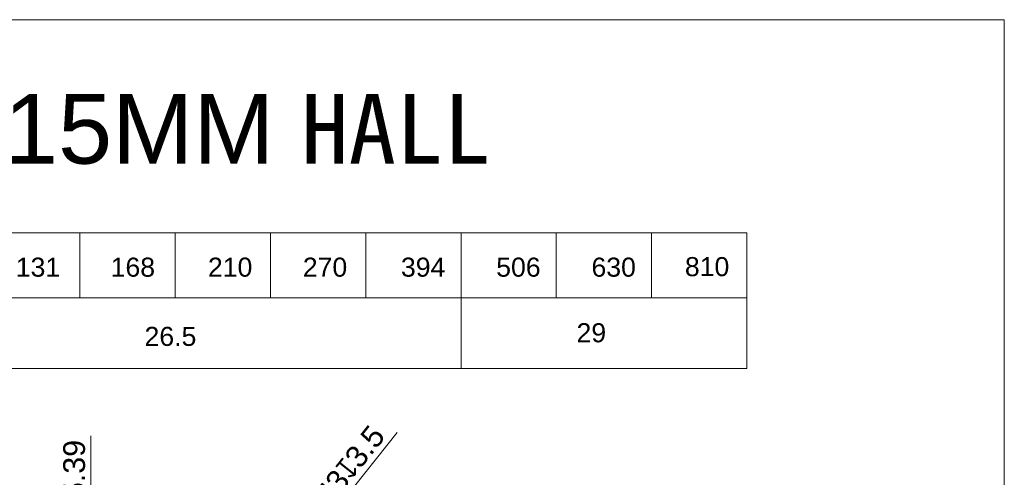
# Model space of a CAD drawing. Header units: millimetres. Extents: x 1871 to 2905, y 2083 to 2240.
# Tile 14 of 14: x 2791 to 2905, y 2187 to 2240. Entities that reach past the tile are written whole.
import ezdxf

# ---------------------------------------------------------------- set-up
doc = ezdxf.new("R2010")
doc.units = ezdxf.units.MM
doc.layers.add('0 @ 1', color=7, linetype='Continuous')
doc.styles.get("Standard").update_dxf_attribs({"font": 'arial.ttf'})
doc.dimstyles.new('ISO-252公差', dxfattribs={"dimtxt": 2.5, "dimasz": 2.5, "dimexe": 1.25, "dimexo": 0.625, "dimtad": 1, "dimdsep": 46, "dimtxsty": 'Standard', "dimblk": 'CLOSEDBLANK', "dimcen": 2.5, "dimadec": 0, "dimazin": 0, "dimtol": 1, "dimtm": 0.2, "dimtfac": 1, "dimtmove": 0, "dimatfit": 3, "dimldrblk": 'CLOSEDBLANK', "dimfxl": 0, "dimlwd": 5, "dimlwe": 5, "dimarcsym": 0})
doc.dimstyles.new('副本 ISO-25', dxfattribs={"dimtxt": 2.5, "dimasz": 2.5, "dimexe": 1.25, "dimexo": 0.625, "dimtad": 1, "dimtxsty": 'Standard', "dimblk": 'CLOSEDBLANK', "dimcen": 2.5, "dimadec": 0, "dimazin": 0, "dimtfac": 1, "dimtmove": 0, "dimatfit": 3, "dimldrblk": 'CLOSEDBLANK', "dimfxl": 0, "dimlwd": 5, "dimlwe": 5, "dimarcsym": 0})

# ---------------------------------------------------------------- blocks, each defined once
blk = doc.blocks.new('_ClosedBlank')
at = {"color": 0, "linetype": 'ByBlock', "lineweight": -2}
for p, q in [((-1, 0.167), (0, 0)), ((-1, 0.167), (-1, -0.167)), ((0, 0), (-1, -0.167))]:
    blk.add_line(p, q, dxfattribs=at)
blk = doc.blocks.new('*D162')
at = {"color": 0, "lineweight": 5, "transparency": 16777216}
for p, q in [((2799.66, 2181.74), (2799.66, 2191.99)), ((2811.99, 2179.24), (2798.41, 2179.24)), ((2799.66, 2173.85), (2799.66, 2179.24)), ((2811.97, 2173.85), (2798.41, 2173.85)), ((2799.66, 2171.35), (2799.66, 2168.85))]:
    blk.add_line(p, q, dxfattribs=at)
at = {"layer": 'Defpoints', "color": 0, "transparency": 16777216}
for p in [(2799.66, 2179.24), (2812.62, 2179.24), (2812.6, 2173.85)]:
    blk.add_point(p, dxfattribs=at)
at = {"color": 0, "lineweight": 5, "transparency": 16777216, "xscale": 2.5, "yscale": 2.5, "zscale": 2.5}
for p, rotation in [((2799.66, 2179.24), 270), ((2799.66, 2173.85), 90)]:
    blk.add_blockref('_ClosedBlank', p, dxfattribs=dict(at, rotation=rotation))
at = {"color": 0, "lineweight": 15, "transparency": 16777216, "insert": (2797.76, 2188.11), "char_height": 2.5, "attachment_point": 5, "rotation": 90}
blk.add_mtext('5.39', dxfattribs=at)
blk = doc.blocks.new('*D164')
at = {"color": 0, "lineweight": 5, "transparency": 16777216}
for p, q in [((2834.86, 2192.36), (2822.86, 2177.29)), ((2819.43, 2172.97), (2821.31, 2175.33)), ((2817.87, 2171.01), (2816.31, 2169.05))]:
    blk.add_line(p, q, dxfattribs=at)
at = {"layer": 'Defpoints', "color": 0, "transparency": 16777216}
for p in [(2821.31, 2175.33), (2819.43, 2172.97)]:
    blk.add_point(p, dxfattribs=at)
at = {"color": 0, "lineweight": 5, "transparency": 16777216, "xscale": 2.5, "yscale": 2.5, "zscale": 2.5}
for p, rotation in [((2821.31, 2175.33), 231.4903306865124), ((2819.43, 2172.97), 51.4903306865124)]:
    blk.add_blockref('_ClosedBlank', p, dxfattribs=dict(at, rotation=rotation))
at = {"color": 0, "lineweight": 20, "transparency": 16777216, "insert": (2828.15, 2186.99), "char_height": 2.5, "attachment_point": 5, "rotation": 51.4903}
blk.add_mtext('6-M3{\\Fgdt|c0;x}3.5', dxfattribs=at)

msp = doc.modelspace()

# ---------------------------------------------------------------- linework, layer by layer
at = {"lineweight": 15}
for p, q in [((2685.473, 2215.272), (2875.028, 2215.272)), ((2798.417, 2215.272), (2798.417, 2207.838)), ((2809.361, 2215.272), (2809.361, 2207.838)), ((2820.306, 2215.272), (2820.306, 2207.838)), ((2831.25, 2215.272), (2831.25, 2207.838)), ((2842.195, 2215.272), (2842.195, 2199.696)), ((2853.139, 2215.272), (2853.139, 2207.838)), ((2864.084, 2215.272), (2864.084, 2207.838)), ((2875.028, 2215.272), (2875.028, 2199.696)), ((2685.473, 2207.838), (2875.028, 2207.838)), ((2685.473, 2199.696), (2875.028, 2199.696))]:
    msp.add_line(p, q, dxfattribs=at)
at = {"lineweight": 20}
msp.add_lwpolyline([(2670.41, 2239.768), (2904.606, 2239.768), (2904.606, 2083.995), (2670.41, 2083.995)], close=True, dxfattribs=at)

# ---------------------------------------------------------------- texts
at = {"linetype": 'ByBlock', "lineweight": 15, "insert": (2705.602, 2231.239), "char_height": 8, "attachment_point": 1}
msp.add_mtext_dynamic_manual_height_columns('JGB37-3530 Φ6 15MM {\\fSimSun|b0|i0|c134|p2;HALL}', width=199.96295, gutter_width=12.5, heights=[0], dxfattribs=at)
at = {"layer": '0 @ 1', "lineweight": 15, "char_height": 2.1889, "attachment_point": 1}
for s, insert in [('131', (2791.042, 2212.444)), ('168', (2801.94, 2212.444)), ('210', (2813.119, 2212.444)), ('270', (2824.017, 2212.444)), ('394', (2835.29, 2212.444)), ('506', (2846.235, 2212.444)), ('630', (2857.179, 2212.444)), ('810', (2867.912, 2212.504)), ('29', (2855.462, 2204.91)), ('26.5', (2805.835, 2204.494))]:
    msp.add_mtext_dynamic_manual_height_columns(s, width=8.27532, gutter_width=27.361, heights=[0], dxfattribs=dict(at, insert=insert))

# ---------------------------------------------------------------- dimensions: what is measured, and where the dimension line sits
at = {"lineweight": 20}
dim = msp.add_diameter_dim_2p(p1=(2819.427, 2172.967), p2=(2821.307, 2175.33), text='6-M3{\\Fgdt|c0;x}3.5', dimstyle='副本 ISO-25', dxfattribs=at)
dim.commit()
dim.dimension.update_dxf_attribs({"geometry": '*D164', "text_midpoint": (2828.152, 2186.987)})
at = {"lineweight": 15}
dim = msp.add_linear_dim(base=(2799.658, 2179.238), p1=(2812.6, 2173.853), p2=(2812.615, 2179.238), angle=90, text='5.39', dimstyle='ISO-252公差', dxfattribs=at)
dim.commit()
dim.dimension.update_dxf_attribs({"geometry": '*D162', "text_midpoint": (2797.755, 2188.113)})

doc.saveas('drawing.dxf')
